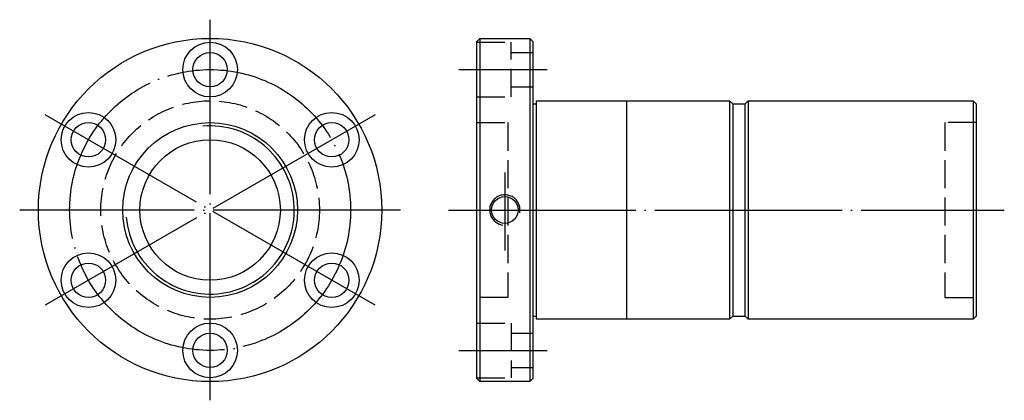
# Model space of a CAD drawing. Header units: millimetres. Extents: x -46 to 269, y 139 to 261.
import ezdxf

# ---------------------------------------------------------------- set-up
doc = ezdxf.new("R2010")
doc.units = ezdxf.units.MM
doc.header["$LTSCALE"] = 3
for name, pattern in [('CENTER', [22, 20, -1, 0, -1]), ('DASHED', [4, 3, -1]), ('THIN', [200000, 200000, 0])]:
    doc.linetypes.add(name, pattern=pattern)
doc.layers.add('NT', color=7, linetype='Continuous')
doc.layers.add('SH', color=7, linetype='Continuous')

msp = doc.modelspace()

# ---------------------------------------------------------------- linework, layer by layer
at = {"layer": 'NT', "color": 3, "linetype": 'CENTER'}
for p, q in [((14.6, 139), (14.6, 261)), ((67.43, 230.5), (-38.23, 169.5)), ((67.43, 169.5), (-38.23, 230.5)), ((75.6, 200), (-46.4, 200))]:
    msp.add_line(p, q, dxfattribs=at)
at = {"layer": 'NT', "color": 16, "linetype": 'Continuous'}
for p, q in [((100, 254), (101, 255)), ((100, 146), (100, 254)), ((101, 255), (117, 255)), ((101, 255), (101, 145)), ((117, 255), (118, 254)), ((117, 255), (117, 145)), ((118, 254), (118, 146)), ((118, 234), (119, 234)), ((119, 235), (119, 165)), ((119, 235), (181, 235)), ((148, 235), (148, 165)), ((181, 235), (182, 234)), ((181, 235), (181, 165)), ((182, 234), (182, 166)), ((182, 234), (186, 234)), ((186, 234), (187, 235)), ((186, 166), (186, 234)), ((187, 235), (259, 235)), ((187, 235), (187, 165)), ((259, 235), (260, 234)), ((259, 235), (259, 165)), ((260, 234), (260, 166)), ((118, 166), (119, 166)), ((181, 165), (119, 165)), ((182, 166), (181, 165)), ((182, 166), (186, 166)), ((187, 165), (186, 166)), ((259, 165), (187, 165)), ((260, 166), (259, 165)), ((101, 145), (100, 146)), ((118, 146), (117, 145)), ((117, 145), (101, 145))]:
    msp.add_line(p, q, dxfattribs=at)
at = {"layer": 'NT', "color": 1, "linetype": 'DASHED'}
for p, q in [((100, 253.75), (111, 253.75)), ((111, 236.25), (111, 253.75)), ((111, 250.5), (118, 250.5)), ((111, 239.5), (118, 239.5)), ((100, 236.25), (111, 236.25)), ((100, 228), (110, 228)), ((110, 228), (110, 172)), ((260, 228), (250, 228)), ((250, 228), (250, 172)), ((110, 172), (100, 172)), ((250, 172), (260, 172)), ((100, 163.75), (111, 163.75)), ((111, 163.75), (111, 146.25)), ((111, 160.5), (118, 160.5)), ((111, 149.5), (118, 149.5)), ((100, 146.25), (111, 146.25))]:
    msp.add_line(p, q, dxfattribs=at)
at = {"layer": 'NT', "color": 16, "linetype": 'Continuous'}
for centre, radius in [((14.6, 200), 55), ((14.6, 245), 8.75), ((14.6, 245), 5.5), ((-24.37, 222.5), 8.75), ((53.57, 222.5), 8.75), ((-24.37, 222.5), 5.5), ((14.6, 200), 28), ((53.57, 222.5), 5.5), ((14.6, 200), 22.5), ((109, 200), 4.28), ((-24.37, 177.5), 8.75), ((53.57, 177.5), 8.75), ((-24.37, 177.5), 5.5), ((53.57, 177.5), 5.5), ((14.6, 155), 8.75), ((14.6, 155), 5.5)]:
    msp.add_circle(centre, radius, dxfattribs=at)
at = {"layer": 'NT', "color": 3, "linetype": 'CENTER'}
msp.add_circle((14.6, 200), 45, dxfattribs=at)
at = {"layer": 'NT', "color": 1, "linetype": 'DASHED'}
msp.add_circle((14.6, 200), 35, dxfattribs=at)
at = {"layer": 'NT', "color": 5, "linetype": 'THIN'}
for centre, radius, start, end in [((14.6, 200), 26.95, 185, 95), ((109, 200), 4.86, 349.0687, 261.9661)]:
    msp.add_arc(centre, radius, start, end, dxfattribs=at)
at = {"layer": 'SH', "color": 3, "linetype": 'CENTER'}
for p, q in [((94.22, 245), (122.6, 245)), ((109, 212.03), (109, 187.07)), ((91, 200), (269, 200)), ((94.22, 155), (122.6, 155))]:
    msp.add_line(p, q, dxfattribs=at)

doc.saveas('drawing.dxf')
